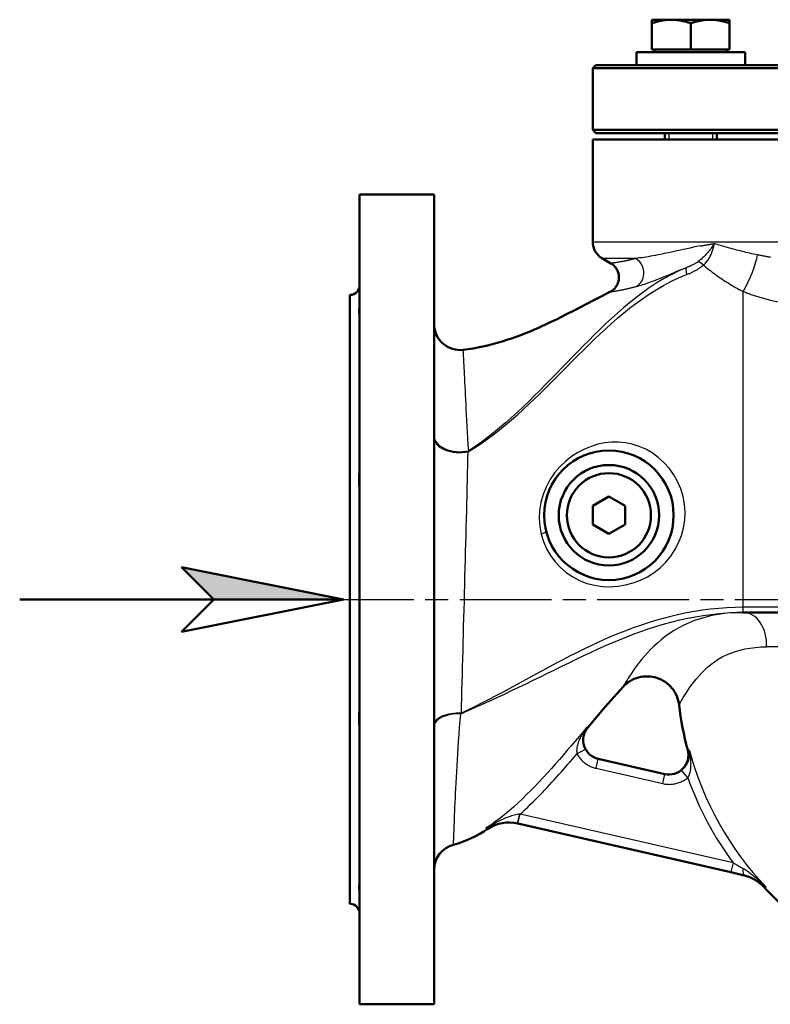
# Model space of a CAD drawing. Header units: millimetres. Extents: x 64 to 934, y 254 to 1349.
# Tile 2 of 6: x 64 to 296, y 788 to 1092. Entities that reach past the tile are written whole.
import ezdxf

# ---------------------------------------------------------------- set-up
doc = ezdxf.new("R2010")
doc.units = ezdxf.units.MM
doc.header["$LTSCALE"] = 5
doc.linetypes.add('CHAIN', pattern=[0.3543, 0.2362, -0.0295, 0.0591, -0.0295])
for name, color, linetype, lineweight in [('Arbeitsachse(DIN)', 7, 'CHAIN', 25), ('Gewinde(DIN)', 3, 'Continuous', 25), ('Sichtbare Kanten(DIN)', 7, 'Continuous', 50), ('Sichtbare tangentiale Kanten(DIN)', 3, 'Continuous', 25)]:
    doc.layers.add(name, color=color, linetype=linetype, lineweight=lineweight)

# ---------------------------------------------------------------- blocks, each defined once
blk = doc.blocks.new('Richtungspfeil')
at = {"layer": 'Sichtbare Kanten(DIN)'}
blk.add_hatch(color=256, dxfattribs=at).paths.add_polyline_path([(10, 0), (0, 2), (2, 0)])
for p, q in [((10, 0), (0, 2)), ((0, 2), (2, 0)), ((10, 0), (0, 2)), ((0, 2), (2, 0)), ((-10, 0), (10, 0)), ((2, 0), (0, -2)), ((0, -2), (10, 0)), ((2, 0), (10, 0))]:
    blk.add_line(p, q, dxfattribs=at)

msp = doc.modelspace()

# ---------------------------------------------------------------- linework, layer by layer
at = {"layer": 'Arbeitsachse(DIN)', "linetype": 'CHAIN', "ltscale": 23.990969}
msp.add_line((157.65, 913.43), (580.4, 913.43), dxfattribs=at)
at = {"layer": 'Gewinde(DIN)'}
for p, q in [((264.75, 1057.43), (264.75, 1055.43)), ((278.33, 1055.43), (278.33, 1057.43))]:
    msp.add_line(p, q, dxfattribs=at)
at = {"layer": 'Sichtbare Kanten(DIN)'}
for p, q in [((259.54, 1091.36), (259.54, 1092.43)), ((265.54, 1092.43), (259.54, 1092.43)), ((277.54, 1092.43), (265.54, 1092.43)), ((283.54, 1092.43), (277.54, 1092.43)), ((283.54, 1092.43), (283.54, 1091.36)), ((259.54, 1083.23), (259.54, 1091.36)), ((271.54, 1083.23), (271.54, 1091.36)), ((283.54, 1083.23), (283.54, 1091.36)), ((288.32, 1082.43), (254.74, 1082.43)), ((254.74, 1082.43), (254.74, 1078.43)), ((271.54, 1083.23), (259.54, 1083.23)), ((260.3, 1083.23), (260.3, 1082.43)), ((283.54, 1083.23), (271.54, 1083.23)), ((282.79, 1083.23), (282.79, 1082.43)), ((288.34, 1081.04), (288.34, 1078.43)), ((242.24, 1078.43), (241.24, 1077.43)), ((491.24, 1077.43), (241.24, 1077.43)), ((241.24, 1058.43), (241.24, 1077.43)), ((242.24, 1078.43), (490.24, 1078.43)), ((241.24, 1058.43), (491.24, 1058.43)), ((242.24, 1057.43), (241.24, 1058.43)), ((491.24, 1055.43), (241.24, 1055.43)), ((241.24, 1055.43), (241.24, 1023.89)), ((490.24, 1057.43), (242.24, 1057.43)), ((263.54, 1057.43), (263.54, 1055.43)), ((279.54, 1057.43), (279.54, 1055.43)), ((169.24, 1038.43), (169.24, 788.43)), ((192.24, 1038.43), (169.24, 1038.43)), ((192.24, 1038.43), (192.24, 788.43)), ((246.83, 1017.2), (244.24, 1018.69)), ((166.24, 1007.43), (166.24, 819.43)), ((241.24, 942.31), (246.24, 945.2)), ((246.24, 945.2), (251.24, 942.31)), ((241.24, 936.54), (241.24, 942.31)), ((251.24, 942.31), (251.24, 936.54)), ((246.24, 933.65), (241.24, 936.54)), ((251.24, 936.54), (246.24, 933.65)), ((287.74, 909.43), (306.9, 909.43)), ((263.53, 859.49), (242.93, 864.21)), ((217.98, 844.28), (218.14, 844.24)), ((218.14, 844.24), (283.93, 829.18)), ((283.93, 829.18), (288.05, 828.23)), ((192.24, 788.43), (169.24, 788.43))]:
    msp.add_line(p, q, dxfattribs=at)
at = {"layer": 'Sichtbare Kanten(DIN)', "flags": 128}
for points in [[(265.54, 1092.43), (265.3, 1092.43), (265.06, 1092.42), (264.82, 1092.41), (264.58, 1092.4), (264.34, 1092.38), (264.1, 1092.36), (263.86, 1092.34), (263.62, 1092.31), (263.38, 1092.28), (263.14, 1092.24), (262.89, 1092.21), (262.65, 1092.16), (262.4, 1092.12), (262.16, 1092.07), (261.91, 1092.02), (261.65, 1091.96), (261.4, 1091.9), (261.14, 1091.83), (260.88, 1091.76), (260.62, 1091.69), (260.36, 1091.61), (260.09, 1091.53), (259.82, 1091.45), (259.54, 1091.36)], [(271.54, 1091.36), (271.26, 1091.45), (270.99, 1091.53), (270.72, 1091.61), (270.46, 1091.69), (270.2, 1091.76), (269.94, 1091.83), (269.68, 1091.9), (269.43, 1091.96), (269.17, 1092.02), (268.92, 1092.07), (268.68, 1092.12), (268.43, 1092.16), (268.19, 1092.21), (267.94, 1092.24), (267.7, 1092.28), (267.46, 1092.31), (267.22, 1092.34), (266.98, 1092.36), (266.74, 1092.38), (266.5, 1092.4), (266.26, 1092.41), (266.02, 1092.42), (265.78, 1092.43), (265.54, 1092.43)], [(277.54, 1092.43), (277.3, 1092.43), (277.06, 1092.42), (276.82, 1092.41), (276.58, 1092.4), (276.34, 1092.38), (276.1, 1092.36), (275.86, 1092.34), (275.62, 1092.31), (275.38, 1092.28), (275.14, 1092.24), (274.89, 1092.21), (274.65, 1092.16), (274.4, 1092.12), (274.16, 1092.07), (273.91, 1092.02), (273.65, 1091.96), (273.4, 1091.9), (273.14, 1091.83), (272.88, 1091.76), (272.62, 1091.69), (272.36, 1091.61), (272.09, 1091.53), (271.82, 1091.45), (271.54, 1091.36)], [(283.54, 1091.36), (283.26, 1091.45), (282.99, 1091.53), (282.72, 1091.61), (282.46, 1091.69), (282.2, 1091.76), (281.94, 1091.83), (281.68, 1091.9), (281.43, 1091.96), (281.17, 1092.02), (280.92, 1092.07), (280.68, 1092.12), (280.43, 1092.16), (280.19, 1092.21), (279.94, 1092.24), (279.7, 1092.28), (279.46, 1092.31), (279.22, 1092.34), (278.98, 1092.36), (278.74, 1092.38), (278.5, 1092.4), (278.26, 1092.41), (278.02, 1092.42), (277.78, 1092.43), (277.54, 1092.43)], [(246.57, 1008.39), (246.86, 1008.55), (247.15, 1008.73), (247.42, 1008.93), (247.68, 1009.15), (247.92, 1009.38), (248.15, 1009.63), (248.35, 1009.9), (248.55, 1010.17), (248.72, 1010.46), (248.87, 1010.76), (249, 1011.07), (249.11, 1011.39), (249.2, 1011.72), (249.27, 1012.05), (249.31, 1012.38), (249.33, 1012.72), (249.33, 1013.05), (249.31, 1013.39), (249.26, 1013.72), (249.19, 1014.05), (249.1, 1014.38), (248.99, 1014.69), (248.85, 1015), (248.7, 1015.3), (248.53, 1015.59), (248.33, 1015.87), (248.12, 1016.13), (247.89, 1016.38), (247.65, 1016.61), (247.39, 1016.82), (247.12, 1017.02), (246.83, 1017.2)], [(201.24, 990.49), (202.76, 990.7), (204.27, 990.95), (205.78, 991.22), (207.28, 991.53), (208.77, 991.88), (210.26, 992.25), (211.75, 992.65), (213.22, 993.08), (214.69, 993.54), (216.15, 994.02), (217.6, 994.53), (219.04, 995.06), (220.47, 995.61), (221.89, 996.19), (223.3, 996.78), (224.7, 997.4), (227.48, 998.68), (230.23, 1000.01), (232.97, 1001.38), (235.69, 1002.78), (241.12, 1005.61), (243.84, 1007.01), (246.57, 1008.39)], [(169.24, 1001.45), (169.23, 1001.44), (169.22, 1001.43), (169.21, 1001.44), (169.19, 1001.46), (169.17, 1001.5), (169.15, 1001.54), (169.13, 1001.6), (169.11, 1001.68), (169.09, 1001.77), (169.08, 1001.87), (169.07, 1001.98), (169.07, 1002.1), (169.07, 1002.24), (169.08, 1002.39), (169.09, 1002.56), (169.1, 1002.73), (169.12, 1002.92), (169.14, 1003.12), (169.17, 1003.32), (169.19, 1003.54), (169.21, 1003.77), (169.22, 1004), (169.23, 1004.24), (169.24, 1004.48)], [(169.24, 946.86), (169.23, 947.07), (169.22, 947.3), (169.21, 947.54), (169.19, 947.78), (169.17, 948.04), (169.15, 948.32), (169.13, 948.6), (169.11, 948.89), (169.09, 949.19), (169.08, 949.5), (169.07, 949.81), (169.07, 950.13), (169.07, 950.45), (169.08, 950.78), (169.09, 951.12), (169.1, 951.45), (169.12, 951.79), (169.14, 952.14), (169.17, 952.48), (169.19, 952.83), (169.21, 953.17), (169.22, 953.51), (169.23, 953.85), (169.24, 954.18)], [(267.92, 880.86), (267.81, 881.56), (267.65, 882.26), (267.44, 882.94), (267.18, 883.61), (266.88, 884.25), (266.53, 884.88), (266.14, 885.47), (265.71, 886.04), (265.24, 886.57), (264.73, 887.07), (264.18, 887.54), (263.61, 887.96), (263, 888.34), (262.38, 888.67), (261.72, 888.96), (261.05, 889.21), (260.36, 889.4), (259.67, 889.55), (258.96, 889.64), (258.25, 889.68), (257.53, 889.68), (256.82, 889.62), (256.12, 889.51), (255.42, 889.35), (254.74, 889.15), (254.07, 888.89), (253.43, 888.59), (252.8, 888.24), (252.21, 887.85), (251.64, 887.42), (251.1, 886.95), (250.61, 886.44)], [(250.61, 886.44), (247.83, 883.36), (245.11, 880.23), (242.41, 877.08), (239.73, 873.92)], [(169.24, 872.68), (169.23, 873), (169.22, 873.32), (169.21, 873.65), (169.19, 873.98), (169.17, 874.31), (169.15, 874.65), (169.13, 874.99), (169.11, 875.33), (169.09, 875.67), (169.08, 876), (169.07, 876.33), (169.07, 876.65), (169.07, 876.97), (169.08, 877.29), (169.09, 877.6), (169.1, 877.9), (169.12, 878.2), (169.14, 878.48), (169.17, 878.76), (169.19, 879.03), (169.21, 879.29), (169.22, 879.54), (169.23, 879.78), (169.24, 880)], [(208.82, 842.59), (207.59, 841.81), (206.33, 841.07), (205.04, 840.37), (203.73, 839.71), (202.39, 839.11), (201.03, 838.58), (199.65, 838.11), (198.25, 837.71)], [(169.24, 822.37), (169.23, 822.6), (169.22, 822.84), (169.21, 823.06), (169.19, 823.28), (169.17, 823.49), (169.15, 823.7), (169.13, 823.9), (169.11, 824.08), (169.09, 824.26), (169.08, 824.43), (169.07, 824.58), (169.07, 824.72), (169.07, 824.85), (169.08, 824.96), (169.09, 825.07), (169.1, 825.16), (169.12, 825.23), (169.14, 825.3), (169.17, 825.35), (169.19, 825.39), (169.21, 825.41), (169.22, 825.42), (169.23, 825.42), (169.24, 825.4)]]:
    msp.add_lwpolyline(points, dxfattribs=at)
at = {"layer": 'Sichtbare Kanten(DIN)'}
for radius in [20, 15.5, 13]:
    msp.add_circle((246.24, 939.43), radius, dxfattribs=at)
for centre, radius, start, end in [((247.24, 1023.89), 6, 180, 240), ((166.24, 1010.43), 3, 270, 0), ((200.24, 998.43), 8, 180, 277.2281), ((366.24, 892.43), 99, 186.7109, 194.9369), ((244.32, 870.05), 6, 139.8389, 257.1004), ((264.79, 865.36), 6, 257.1004, 14.9369), ((215.4, 832.56), 12, 77.1004, 123.2488), ((200.24, 829.96), 8, 104.375, 180), ((285.2, 816.57), 12, 43.1065, 77.1004), ((366.24, 892.43), 99, 223.1065, 241.2067), ((166.24, 816.43), 3, 0, 90)]:
    msp.add_arc(centre, radius, start, end, dxfattribs=at)
msp.add_ellipse((271.54, 1081.04), major_axis=(0, 29.1), ratio=0.57735, start_param=4.712389, end_param=4.760026, dxfattribs=at)
at = {"layer": 'Sichtbare tangentiale Kanten(DIN)'}
for p, q in [((241.24, 1023.89), (491.24, 1023.89)), ((254.52, 1018.69), (244.24, 1018.69)), ((254.61, 1010.02), (254.74, 1010.06)), ((287.74, 911.01), (287.74, 1008.54)), ((332.19, 911.01), (287.74, 911.01)), ((287.74, 909.43), (287.74, 911.01)), ((312.35, 898.78), (294.94, 898.78)), ((239.46, 874), (239.6, 873.96)), ((239.73, 873.92), (239.6, 873.96)), ((236.37, 865.75), (239, 867.19)), ((271.11, 866.79), (270.58, 866.91)), ((242.26, 861.29), (242.93, 864.21)), ((242.26, 861.29), (262.86, 856.57)), ((270.6, 858.4), (268.7, 860.71)), ((262.86, 856.57), (263.53, 859.49)), ((218.14, 844.24), (218.81, 847.17)), ((218.81, 847.17), (218.7, 847.15)), ((284.6, 832.1), (218.81, 847.17)), ((208.53, 842.71), (208.82, 842.59)), ((284.6, 832.1), (283.93, 829.18)), ((293.96, 824.77), (294.8, 824.58))]:
    msp.add_line(p, q, dxfattribs=at)
at = {"layer": 'Sichtbare tangentiale Kanten(DIN)', "flags": 128}
for points in [[(274.51, 1022.57), (273.41, 1022.36), (272.34, 1022.15), (271.3, 1021.93), (270.28, 1021.71), (269.29, 1021.5), (268.31, 1021.29), (267.37, 1021.08), (266.44, 1020.87), (265.54, 1020.68), (264.66, 1020.48), (263.8, 1020.3), (262.97, 1020.13), (262.15, 1019.96), (261.36, 1019.8), (260.58, 1019.65), (259.83, 1019.51), (259.1, 1019.38), (258.38, 1019.26), (257.69, 1019.14), (257.02, 1019.04), (256.36, 1018.94), (255.73, 1018.85), (255.12, 1018.77), (254.52, 1018.69)], [(278.8, 1023.29), (278.64, 1023.05), (278.48, 1022.8), (278.31, 1022.56), (278.14, 1022.31), (277.97, 1022.06), (277.79, 1021.81), (277.6, 1021.57), (277.41, 1021.32), (277.22, 1021.08), (277.02, 1020.83), (276.82, 1020.59), (276.61, 1020.35), (276.4, 1020.12), (276.18, 1019.88), (275.97, 1019.65), (275.74, 1019.42), (275.52, 1019.2), (275.29, 1018.97), (275.05, 1018.76), (274.82, 1018.54), (274.58, 1018.34), (274.33, 1018.14), (274.09, 1017.94), (273.84, 1017.75)], [(274.51, 1022.57), (274.68, 1022.6), (274.85, 1022.63), (275.02, 1022.67), (275.2, 1022.7), (275.37, 1022.73), (275.55, 1022.76), (275.72, 1022.79), (275.9, 1022.82), (276.08, 1022.85), (276.25, 1022.89), (276.43, 1022.92), (276.61, 1022.95), (276.79, 1022.98), (276.97, 1023.01), (277.15, 1023.04), (277.33, 1023.06), (277.51, 1023.09), (277.7, 1023.12), (277.88, 1023.15), (278.06, 1023.18), (278.25, 1023.21), (278.43, 1023.24), (278.62, 1023.26), (278.8, 1023.29)], [(275.43, 1016.64), (275.67, 1016.85), (275.89, 1017.07), (276.11, 1017.3), (276.32, 1017.54), (276.52, 1017.79), (276.71, 1018.04), (276.89, 1018.3), (277.07, 1018.56), (277.23, 1018.84), (277.39, 1019.11), (277.54, 1019.39), (277.68, 1019.68), (277.82, 1019.97), (277.94, 1020.26), (278.06, 1020.56), (278.17, 1020.86), (278.27, 1021.16), (278.37, 1021.46), (278.46, 1021.77), (278.54, 1022.07), (278.61, 1022.38), (278.68, 1022.68), (278.74, 1022.99), (278.8, 1023.29)], [(292.12, 1019.79), (291.53, 1019.92), (290.93, 1020.05), (290.34, 1020.18), (289.75, 1020.32), (289.16, 1020.46), (288.57, 1020.59), (287.99, 1020.73), (287.41, 1020.88), (286.84, 1021.02), (286.27, 1021.16), (285.7, 1021.31), (285.14, 1021.46), (284.58, 1021.61), (284.03, 1021.76), (283.48, 1021.91), (282.94, 1022.06), (282.4, 1022.21), (281.87, 1022.36), (281.34, 1022.51), (280.82, 1022.67), (280.31, 1022.82), (279.8, 1022.98), (279.29, 1023.13), (278.8, 1023.29)], [(254.52, 1018.69), (254.47, 1018.68), (254.41, 1018.67), (254.36, 1018.65), (254.3, 1018.64), (254.25, 1018.62), (254.19, 1018.61), (254.14, 1018.59), (254.08, 1018.58), (254.03, 1018.56), (253.98, 1018.55), (253.92, 1018.54), (253.87, 1018.52), (253.82, 1018.51), (253.76, 1018.49), (253.71, 1018.48), (253.66, 1018.47), (253.6, 1018.45), (253.55, 1018.44), (253.5, 1018.43), (253.44, 1018.42), (253.39, 1018.4), (253.34, 1018.39), (253.29, 1018.38), (253.24, 1018.36)], [(296.27, 1019.05), (295.99, 1019.09), (295.71, 1019.13), (295.42, 1019.18), (295.14, 1019.22), (294.86, 1019.27), (294.58, 1019.32), (294.31, 1019.37), (294.03, 1019.42), (293.75, 1019.47), (293.48, 1019.52), (293.21, 1019.57), (292.93, 1019.63), (292.66, 1019.68), (292.39, 1019.74), (292.13, 1019.79)], [(270.3, 1015.94), (267.83, 1014.86), (265.43, 1013.67), (263.12, 1012.39), (260.88, 1011.03), (258.72, 1009.6), (256.63, 1008.11), (254.6, 1006.59), (252.64, 1005.03), (250.72, 1003.44), (248.85, 1001.82), (247.02, 1000.17), (245.23, 998.51), (243.46, 996.82), (241.72, 995.13), (240, 993.42), (238.3, 991.7), (236.61, 989.98), (234.93, 988.25), (233.25, 986.53), (231.58, 984.8), (229.91, 983.08), (228.24, 981.36), (226.57, 979.66), (224.89, 977.96), (223.19, 976.27), (221.48, 974.59), (219.73, 972.92), (217.96, 971.26), (216.16, 969.61), (214.34, 968), (212.49, 966.42), (210.62, 964.89), (208.73, 963.41), (206.83, 961.98), (204.91, 960.62), (202.97, 959.34)], [(250.91, 1017.85), (250.6, 1017.79), (250.29, 1017.73), (249.99, 1017.68), (249.71, 1017.63), (249.44, 1017.58), (249.18, 1017.54), (248.93, 1017.5), (248.7, 1017.46), (248.48, 1017.43), (248.27, 1017.4), (248.07, 1017.37), (247.89, 1017.34), (247.72, 1017.32), (247.57, 1017.3), (247.43, 1017.28), (247.31, 1017.26), (247.2, 1017.24), (247.1, 1017.23), (247.02, 1017.22), (246.95, 1017.21), (246.9, 1017.21), (246.86, 1017.2), (246.84, 1017.2), (246.83, 1017.2)], [(253.24, 1018.36), (253.13, 1018.34), (253.03, 1018.31), (252.92, 1018.29), (252.82, 1018.26), (252.72, 1018.24), (252.62, 1018.22), (252.52, 1018.19), (252.42, 1018.17), (252.32, 1018.15), (252.22, 1018.13), (252.12, 1018.11), (252.02, 1018.08), (251.93, 1018.06), (251.83, 1018.04), (251.74, 1018.02), (251.64, 1018), (251.55, 1017.98), (251.46, 1017.96), (251.36, 1017.94), (251.27, 1017.92), (251.18, 1017.91), (251.09, 1017.89), (251, 1017.87), (250.91, 1017.85)], [(254.74, 1010.06), (255.21, 1010.19), (255.69, 1010.32), (256.19, 1010.47), (256.69, 1010.63), (257.22, 1010.79), (257.75, 1010.97), (258.31, 1011.16), (258.87, 1011.36), (259.46, 1011.58), (260.05, 1011.8), (260.67, 1012.04), (261.3, 1012.29), (261.94, 1012.55), (262.61, 1012.82), (263.29, 1013.1), (263.99, 1013.39), (264.71, 1013.69), (265.45, 1014), (266.21, 1014.31), (266.99, 1014.63), (267.78, 1014.96), (268.6, 1015.29), (269.44, 1015.62), (270.3, 1015.94)], [(270.23, 1013.74), (270.46, 1013.83), (270.69, 1013.92), (270.91, 1014.02), (271.14, 1014.11), (271.37, 1014.21), (271.6, 1014.31), (271.82, 1014.42), (272.05, 1014.52), (272.28, 1014.63), (272.5, 1014.74), (272.72, 1014.86), (272.94, 1014.97), (273.16, 1015.09), (273.38, 1015.22), (273.6, 1015.34), (273.82, 1015.48), (274.03, 1015.61), (274.24, 1015.75), (274.45, 1015.89), (274.65, 1016.03), (274.85, 1016.18), (275.05, 1016.33), (275.24, 1016.49), (275.43, 1016.64)], [(273.84, 1017.75), (273.71, 1017.66), (273.59, 1017.58), (273.46, 1017.49), (273.32, 1017.4), (273.19, 1017.32), (273.05, 1017.24), (272.91, 1017.15), (272.76, 1017.07), (272.62, 1016.99), (272.47, 1016.92), (272.32, 1016.84), (272.17, 1016.76), (272.02, 1016.69), (271.87, 1016.62), (271.71, 1016.55), (271.56, 1016.47), (271.4, 1016.4), (271.25, 1016.33), (271.09, 1016.27), (270.93, 1016.2), (270.78, 1016.13), (270.62, 1016.07), (270.46, 1016), (270.3, 1015.94)], [(275.43, 1016.65), (275.87, 1016.28), (276.31, 1015.92), (276.76, 1015.55), (277.22, 1015.19), (277.68, 1014.84), (278.15, 1014.48), (278.63, 1014.12), (279.12, 1013.77), (279.61, 1013.42), (280.11, 1013.07), (280.62, 1012.73), (281.13, 1012.38), (281.65, 1012.04), (282.18, 1011.71), (282.71, 1011.37), (283.25, 1011.04), (283.79, 1010.71), (284.34, 1010.39), (284.87, 1010.07), (285.39, 1009.75), (285.92, 1009.44), (286.48, 1009.14), (287.08, 1008.83), (287.74, 1008.54)], [(202.77, 958.99), (204.75, 960.22), (206.71, 961.52), (208.65, 962.88), (210.57, 964.31), (212.47, 965.79), (214.34, 967.31), (216.19, 968.87), (218.01, 970.47), (219.8, 972.09), (221.55, 973.72), (223.28, 975.36), (224.98, 977.01), (226.66, 978.66), (228.34, 980.33), (230.01, 982.01), (231.68, 983.69), (233.34, 985.37), (235.01, 987.06), (236.69, 988.74), (238.38, 990.42), (240.08, 992.09), (241.79, 993.75), (243.52, 995.4), (245.28, 997.03), (247.06, 998.64), (248.88, 1000.23), (250.74, 1001.8), (252.64, 1003.33), (254.6, 1004.83), (256.61, 1006.29), (258.69, 1007.71), (260.84, 1009.07), (263.07, 1010.37), (265.37, 1011.59), (267.76, 1012.72), (270.23, 1013.74)], [(250.02, 1008.98), (250.18, 1009.01), (250.34, 1009.04), (250.51, 1009.07), (250.68, 1009.11), (250.85, 1009.14), (251.02, 1009.18), (251.2, 1009.22), (251.38, 1009.26), (251.57, 1009.29), (251.75, 1009.33), (251.94, 1009.38), (252.13, 1009.42), (252.33, 1009.46), (252.52, 1009.51), (252.72, 1009.55), (252.92, 1009.6), (253.13, 1009.65), (253.33, 1009.7), (253.54, 1009.75), (253.75, 1009.8), (253.96, 1009.85), (254.17, 1009.91), (254.39, 1009.97), (254.61, 1010.02)], [(246.57, 1008.39), (246.57, 1008.39), (246.59, 1008.4), (246.62, 1008.4), (246.67, 1008.41), (246.72, 1008.42), (246.79, 1008.43), (246.87, 1008.44), (246.97, 1008.45), (247.07, 1008.47), (247.19, 1008.49), (247.32, 1008.51), (247.46, 1008.53), (247.61, 1008.56), (247.78, 1008.58), (247.95, 1008.61), (248.14, 1008.64), (248.34, 1008.68), (248.55, 1008.71), (248.77, 1008.75), (249, 1008.79), (249.24, 1008.83), (249.49, 1008.88), (249.75, 1008.93), (250.02, 1008.98)], [(287.74, 1008.54), (288.07, 1008.4), (288.41, 1008.27), (288.75, 1008.13), (289.09, 1008), (289.43, 1007.88), (289.77, 1007.75), (290.12, 1007.63), (290.46, 1007.5), (290.81, 1007.39), (291.15, 1007.27), (291.5, 1007.15), (291.85, 1007.04), (292.2, 1006.93), (292.55, 1006.82), (292.9, 1006.72), (293.26, 1006.61), (293.61, 1006.51), (293.96, 1006.41), (294.32, 1006.32), (294.67, 1006.22), (295.03, 1006.13), (295.39, 1006.04), (295.74, 1005.95), (296.1, 1005.86)], [(296.1, 1005.86), (298.54, 1005.29)], [(202.97, 959.34), (202.81, 961.3), (202.66, 963.21), (202.54, 965.08), (202.43, 966.9), (202.33, 968.66), (202.25, 970.36), (202.17, 972.01), (202.1, 973.59), (202.03, 975.11), (201.97, 976.57), (201.9, 977.95), (201.83, 979.27), (201.77, 980.52), (201.71, 981.71), (201.65, 982.82), (201.6, 983.86), (201.54, 984.83), (201.5, 985.73), (201.46, 986.55), (201.42, 987.29), (201.38, 987.96), (201.35, 988.55), (201.32, 989.07), (201.3, 989.5), (201.28, 989.86), (201.26, 990.13), (201.25, 990.33), (201.25, 990.45), (201.24, 990.49)], [(225.31, 933.58), (226.02, 931.28), (226.98, 929.08), (228.18, 927.01), (229.61, 925.08), (231.24, 923.31), (233.06, 921.74), (235.05, 920.38), (237.18, 919.26), (239.43, 918.4), (241.76, 917.79), (244.15, 917.45), (246.57, 917.35), (249, 917.5), (251.4, 917.89), (253.76, 918.51), (256.03, 919.35), (258.2, 920.42), (260.24, 921.71), (262.12, 923.21), (263.82, 924.9), (265.33, 926.76), (266.65, 928.77), (267.75, 930.91), (268.62, 933.15), (269.26, 935.49), (269.65, 937.88), (269.78, 940.33), (269.62, 942.8), (269.18, 945.23), (268.45, 947.58), (267.47, 949.82), (266.26, 951.94), (264.84, 953.91), (263.24, 955.7), (261.49, 957.3), (259.61, 958.68), (257.62, 959.82), (255.56, 960.7), (253.46, 961.35), (251.34, 961.77), (249.21, 961.98), (247.07, 961.97), (244.94, 961.75), (242.82, 961.32), (240.73, 960.69), (238.67, 959.86), (236.64, 958.81), (234.68, 957.54), (232.8, 956.05), (231.05, 954.36), (229.46, 952.47), (228.04, 950.39), (226.84, 948.14), (225.9, 945.79), (225.22, 943.36), (224.82, 940.89), (224.71, 938.42), (224.87, 935.96), (225.31, 933.58)], [(200.66, 878.36), (200.72, 880.64), (200.78, 882.96), (200.84, 885.32), (200.9, 887.72), (200.97, 890.15), (201.03, 892.61), (201.1, 895.09), (201.17, 897.59), (201.23, 900.11), (201.3, 902.64), (201.37, 905.18), (201.44, 907.72), (201.51, 910.28), (201.58, 912.84), (201.64, 915.41), (201.71, 917.99), (201.78, 920.56), (201.85, 923.13), (201.91, 925.69), (201.98, 928.23), (202.05, 930.75), (202.11, 933.26), (202.18, 935.74), (202.24, 938.2), (202.3, 940.64), (202.36, 943.06), (202.42, 945.45), (202.48, 947.81), (202.54, 950.13), (202.6, 952.41), (202.66, 954.65), (202.71, 956.85), (202.77, 958.99)], [(202.77, 958.99), (202.78, 959), (202.79, 959.02), (202.8, 959.03), (202.8, 959.05), (202.81, 959.06), (202.82, 959.08), (202.83, 959.09), (202.84, 959.11), (202.85, 959.12), (202.86, 959.14), (202.86, 959.15), (202.87, 959.16), (202.88, 959.18), (202.89, 959.19), (202.9, 959.21), (202.91, 959.22), (202.91, 959.24), (202.92, 959.25), (202.93, 959.26), (202.94, 959.28), (202.95, 959.29), (202.96, 959.31), (202.96, 959.32), (202.97, 959.34)], [(200.49, 878.16), (202.75, 879.14), (205, 880.13), (207.24, 881.14), (209.48, 882.16), (211.72, 883.18), (213.96, 884.22), (216.19, 885.27), (218.42, 886.33), (220.64, 887.39), (222.87, 888.47), (225.09, 889.55), (227.3, 890.63), (229.51, 891.72), (231.72, 892.8), (233.92, 893.88), (236.13, 894.95), (238.33, 896), (240.54, 897.04), (242.76, 898.07), (244.99, 899.07), (247.24, 900.05), (249.5, 901), (251.77, 901.91), (254.06, 902.79), (256.36, 903.63), (258.68, 904.42), (261.02, 905.17), (263.37, 905.87), (265.74, 906.51), (268.12, 907.1), (270.52, 907.63), (272.94, 908.09), (275.38, 908.49), (277.84, 908.82), (280.31, 909.08), (282.78, 909.27), (285.26, 909.39), (287.74, 909.43)], [(287.74, 911.01), (285.21, 910.97), (282.69, 910.86), (280.17, 910.67), (277.66, 910.42), (275.17, 910.1), (272.69, 909.72), (270.24, 909.27), (267.81, 908.76), (265.41, 908.2), (263.02, 907.58), (260.66, 906.91), (258.33, 906.19), (256.01, 905.43), (253.72, 904.62), (251.45, 903.78), (249.2, 902.89), (246.97, 901.97), (244.77, 901.02), (242.59, 900.04), (240.44, 899.04), (238.3, 898.02), (236.19, 896.97), (234.09, 895.91), (232, 894.82), (229.92, 893.73), (227.85, 892.61), (225.78, 891.49), (223.71, 890.37), (221.65, 889.24), (219.58, 888.1), (217.51, 886.97), (215.44, 885.85), (213.36, 884.73), (211.28, 883.63), (209.18, 882.54), (207.07, 881.46), (204.95, 880.41), (202.81, 879.37), (200.66, 878.36)], [(287.74, 909.43), (285.76, 909.39), (283.79, 909.26), (281.85, 909.06), (279.94, 908.78), (278.06, 908.42), (276.23, 907.98), (274.43, 907.47), (272.69, 906.88), (271.01, 906.22), (269.39, 905.49), (267.84, 904.69), (266.37, 903.81), (264.97, 902.89), (263.65, 901.94), (262.4, 900.97), (261.23, 899.97), (260.13, 898.97), (259.09, 897.95), (258.12, 896.94), (257.22, 895.94), (256.39, 894.96), (255.62, 894), (254.9, 893.06), (254.25, 892.17), (253.66, 891.32), (253.12, 890.51), (252.64, 889.77), (252.21, 889.09), (251.84, 888.48), (251.51, 887.94), (251.23, 887.5), (251, 887.14), (250.82, 886.88), (250.69, 886.7), (250.61, 886.61), (250.58, 886.6)], [(267.91, 881.01), (267.94, 881.03), (268.02, 881.13), (268.16, 881.33), (268.34, 881.64), (268.58, 882.05), (268.88, 882.55), (269.22, 883.14), (269.62, 883.81), (270.07, 884.54), (270.58, 885.32), (271.15, 886.15), (271.77, 887.02), (272.45, 887.92), (273.19, 888.83), (273.98, 889.75), (274.84, 890.67), (275.76, 891.59), (276.73, 892.48), (277.77, 893.34), (278.88, 894.17), (280.04, 894.95), (281.27, 895.67), (282.57, 896.32), (283.93, 896.89), (285.34, 897.39), (286.82, 897.81), (288.34, 898.16), (289.92, 898.43), (291.55, 898.63), (293.22, 898.75), (294.94, 898.78)], [(198.25, 837.71), (198.25, 837.75), (198.26, 837.87), (198.26, 838.08), (198.27, 838.36), (198.28, 838.73), (198.3, 839.19), (198.32, 839.72), (198.34, 840.34), (198.36, 841.03), (198.39, 841.81), (198.42, 842.66), (198.45, 843.59), (198.49, 844.59), (198.53, 845.67), (198.58, 846.82), (198.63, 848.04), (198.68, 849.34), (198.74, 850.7), (198.81, 852.13), (198.88, 853.62), (198.96, 855.18), (199.04, 856.81), (199.13, 858.49), (199.22, 860.23), (199.32, 862.02), (199.43, 863.87), (199.55, 865.77), (199.68, 867.72), (199.82, 869.71), (199.96, 871.76), (200.13, 873.85), (200.3, 875.98), (200.49, 878.16)], [(200.49, 878.16), (200.5, 878.17), (200.51, 878.18), (200.51, 878.19), (200.52, 878.19), (200.53, 878.2), (200.53, 878.21), (200.54, 878.22), (200.55, 878.23), (200.55, 878.23), (200.56, 878.24), (200.57, 878.25), (200.57, 878.26), (200.58, 878.27), (200.59, 878.28), (200.59, 878.28), (200.6, 878.29), (200.61, 878.3), (200.62, 878.31), (200.62, 878.32), (200.63, 878.33), (200.64, 878.34), (200.64, 878.34), (200.65, 878.35), (200.66, 878.36)], [(239.46, 874), (238.24, 872.57), (237.03, 871.14), (235.81, 869.71), (234.6, 868.28), (233.38, 866.86), (232.16, 865.45), (230.93, 864.04), (229.7, 862.64), (228.47, 861.25), (227.22, 859.87), (225.97, 858.49), (224.7, 857.14), (223.43, 855.79), (222.14, 854.47), (220.83, 853.16), (219.51, 851.88), (218.18, 850.63), (216.82, 849.4), (215.45, 848.2), (214.05, 847.03), (212.63, 845.9), (211.19, 844.82), (209.72, 843.78), (208.23, 842.8)], [(239.46, 874), (239.21, 873.69), (238.97, 873.37), (238.73, 873.04), (238.51, 872.71), (238.29, 872.38), (238.07, 872.04), (237.87, 871.7), (237.68, 871.35), (237.49, 871), (237.32, 870.64), (237.16, 870.29), (237, 869.93), (236.86, 869.57), (236.73, 869.2), (236.62, 868.84), (236.52, 868.48), (236.43, 868.12), (236.37, 867.76), (236.32, 867.4), (236.28, 867.05), (236.27, 866.71), (236.28, 866.38), (236.32, 866.05), (236.37, 865.75)], [(239, 867.19), (238.84, 867.49), (238.7, 867.81), (238.58, 868.13), (238.48, 868.45), (238.4, 868.77), (238.33, 869.09), (238.28, 869.41), (238.25, 869.73), (238.23, 870.04), (238.23, 870.34), (238.24, 870.65), (238.27, 870.94), (238.31, 871.23), (238.36, 871.52), (238.42, 871.8), (238.5, 872.07), (238.58, 872.33), (238.68, 872.59), (238.79, 872.85), (238.9, 873.09), (239.03, 873.33), (239.16, 873.56), (239.31, 873.78), (239.46, 874)], [(242.93, 864.21), (242.73, 864.26), (242.52, 864.32), (242.32, 864.39), (242.12, 864.46), (241.92, 864.54), (241.73, 864.63), (241.54, 864.72), (241.35, 864.82), (241.17, 864.93), (240.99, 865.04), (240.81, 865.16), (240.64, 865.28), (240.48, 865.41), (240.32, 865.55), (240.16, 865.69), (240.01, 865.84), (239.86, 865.99), (239.72, 866.15), (239.59, 866.31), (239.46, 866.48), (239.33, 866.65), (239.22, 866.82), (239.11, 867), (239, 867.19)], [(271.11, 866.79), (271.14, 866.55), (271.15, 866.3), (271.16, 866.05), (271.16, 865.8), (271.15, 865.54), (271.13, 865.29), (271.1, 865.03), (271.05, 864.77), (271, 864.51), (270.94, 864.25), (270.86, 863.98), (270.78, 863.72), (270.68, 863.45), (270.57, 863.19), (270.44, 862.92), (270.31, 862.66), (270.15, 862.4), (269.99, 862.14), (269.81, 861.88), (269.61, 861.63), (269.4, 861.39), (269.18, 861.15), (268.94, 860.93), (268.7, 860.71)], [(270.6, 858.4), (270.76, 858.64), (270.9, 858.91), (271.03, 859.2), (271.14, 859.5), (271.24, 859.81), (271.33, 860.14), (271.4, 860.47), (271.47, 860.82), (271.51, 861.17), (271.55, 861.53), (271.58, 861.89), (271.59, 862.26), (271.6, 862.63), (271.59, 863.01), (271.58, 863.38), (271.56, 863.76), (271.53, 864.14), (271.49, 864.52), (271.45, 864.9), (271.39, 865.28), (271.33, 865.66), (271.26, 866.04), (271.19, 866.41), (271.11, 866.79)], [(218.81, 847.17), (219.6, 847.88), (220.39, 848.61), (221.17, 849.34), (221.94, 850.08), (222.71, 850.82), (223.47, 851.57), (224.22, 852.33), (224.97, 853.09), (225.71, 853.86), (226.45, 854.63), (227.18, 855.4), (227.91, 856.18), (228.63, 856.97), (229.35, 857.75), (230.06, 858.55), (230.77, 859.34), (231.48, 860.13), (232.18, 860.93), (232.89, 861.73), (233.59, 862.53), (234.28, 863.33), (234.98, 864.14), (235.68, 864.94), (236.37, 865.75)], [(236.37, 865.75), (236.52, 865.48), (236.69, 865.21), (236.87, 864.94), (237.05, 864.69), (237.25, 864.43), (237.45, 864.19), (237.66, 863.95), (237.88, 863.73), (238.1, 863.5), (238.34, 863.29), (238.58, 863.09), (238.83, 862.89), (239.09, 862.7), (239.35, 862.53), (239.62, 862.36), (239.89, 862.2), (240.17, 862.05), (240.46, 861.91), (240.75, 861.78), (241.05, 861.66), (241.35, 861.55), (241.65, 861.45), (241.95, 861.36), (242.26, 861.29)], [(268.7, 860.71), (268.52, 860.57), (268.33, 860.44), (268.14, 860.31), (267.95, 860.19), (267.75, 860.07), (267.54, 859.97), (267.33, 859.87), (267.12, 859.78), (266.91, 859.7), (266.69, 859.62), (266.47, 859.56), (266.25, 859.5), (266.03, 859.45), (265.8, 859.41), (265.58, 859.38), (265.35, 859.36), (265.12, 859.35), (264.89, 859.34), (264.66, 859.35), (264.43, 859.36), (264.21, 859.38), (263.98, 859.41), (263.75, 859.45), (263.53, 859.49)], [(262.86, 856.57), (263.2, 856.5), (263.53, 856.44), (263.87, 856.4), (264.21, 856.37), (264.56, 856.35), (264.9, 856.34), (265.24, 856.35), (265.58, 856.37), (265.93, 856.4), (266.27, 856.45), (266.6, 856.51), (266.94, 856.58), (267.27, 856.67), (267.6, 856.76), (267.92, 856.87), (268.24, 857), (268.56, 857.13), (268.87, 857.28), (269.18, 857.44), (269.48, 857.61), (269.77, 857.79), (270.06, 857.98), (270.33, 858.19), (270.6, 858.4)], [(218.7, 847.15), (218.29, 847.1), (217.88, 847.03), (217.46, 846.94), (217.03, 846.84), (216.6, 846.73), (216.17, 846.6), (215.73, 846.46), (215.29, 846.3), (214.85, 846.14), (214.41, 845.96), (213.97, 845.78), (213.53, 845.59), (213.09, 845.39), (212.65, 845.19), (212.21, 844.97), (211.77, 844.76), (211.33, 844.53), (210.89, 844.3), (210.45, 844.06), (210.01, 843.82), (209.57, 843.58), (209.13, 843.33), (208.7, 843.07), (208.26, 842.82)], [(208.26, 842.82), (208.61, 842.99), (208.96, 843.16), (209.32, 843.32), (209.68, 843.47), (210.05, 843.62), (210.43, 843.75), (210.81, 843.88), (211.19, 844), (211.58, 844.11), (211.97, 844.21), (212.37, 844.3), (212.77, 844.37), (213.18, 844.44), (213.6, 844.5), (214.02, 844.54), (214.45, 844.57), (214.88, 844.59), (215.32, 844.59), (215.76, 844.58), (216.2, 844.55), (216.64, 844.51), (217.09, 844.45), (217.54, 844.37), (217.98, 844.28)], [(208.53, 842.71), (208.52, 842.71), (208.51, 842.72), (208.5, 842.72), (208.49, 842.73), (208.48, 842.73), (208.47, 842.73), (208.46, 842.74), (208.45, 842.74), (208.44, 842.75), (208.43, 842.75), (208.42, 842.76), (208.41, 842.76), (208.4, 842.76), (208.38, 842.77), (208.37, 842.77), (208.36, 842.78), (208.35, 842.78), (208.34, 842.79), (208.32, 842.79), (208.31, 842.8), (208.3, 842.8), (208.29, 842.81), (208.27, 842.81), (208.26, 842.82)], [(287.66, 830.32), (287.53, 830.39), (287.41, 830.47), (287.28, 830.54), (287.16, 830.61), (287.03, 830.69), (286.9, 830.76), (286.77, 830.83), (286.65, 830.91), (286.52, 830.98), (286.39, 831.06), (286.26, 831.13), (286.14, 831.2), (286.01, 831.28), (285.88, 831.35), (285.75, 831.43), (285.62, 831.5), (285.49, 831.58), (285.37, 831.65), (285.24, 831.73), (285.11, 831.8), (284.98, 831.88), (284.86, 831.95), (284.73, 832.03), (284.6, 832.1)], [(294.8, 824.58), (294.52, 824.86), (294.23, 825.13), (293.95, 825.41), (293.67, 825.67), (293.38, 825.94), (293.09, 826.21), (292.8, 826.47), (292.51, 826.73), (292.22, 826.98), (291.92, 827.24), (291.63, 827.48), (291.33, 827.73), (291.03, 827.97), (290.73, 828.21), (290.43, 828.44), (290.13, 828.67), (289.82, 828.9), (289.52, 829.12), (289.21, 829.34), (288.9, 829.55), (288.59, 829.75), (288.28, 829.95), (287.97, 830.14), (287.66, 830.32)], [(288.05, 828.23), (288.38, 828.15), (288.7, 828.06), (289.02, 827.97), (289.34, 827.87), (289.65, 827.75), (289.96, 827.64), (290.27, 827.51), (290.57, 827.38), (290.86, 827.25), (291.15, 827.1), (291.44, 826.96), (291.72, 826.8), (292, 826.64), (292.27, 826.48), (292.54, 826.31), (292.81, 826.14), (293.07, 825.96), (293.33, 825.78), (293.58, 825.59), (293.83, 825.4), (294.08, 825.2), (294.32, 825), (294.56, 824.79), (294.8, 824.58)]]:
    msp.add_lwpolyline(points, dxfattribs=at)
at = {"layer": 'Sichtbare tangentiale Kanten(DIN)'}
for radius, start, end in [(98.52, 195.0834, 223.52), (101.51, 199.5865, 216.4633)]:
    msp.add_arc((366.24, 892.43), radius, start, end, dxfattribs=at)
for centre, major_axis, ratio, start_param, end_param in [((252.23, 1014.36), (-1.27, 4.84), 0.957017, 4.227671, 5.517807), ((287.74, 1012.96), (4.12, 9.11), 0.199005, 4.297454, 5.644906), ((272.21, 1011.32), (-1.88, 4.63), 0.230537, 0.025013, 0.929576), ((276.89, 1014.08), (-3.39, 3.68), 0.163614, 5.323965, 5.976373), ((252.23, 1014.36), (-1.27, 4.84), 0.957017, 3.805686, 4.227671), ((252.23, 1014.36), (1.27, -4.84), 0.957017, 0.28186, 0.664093), ((200.24, 963.94), (-8, 0), 0.612665, 0, 1.919548), ((200.24, 963.33), (-8, 0), 0.571633, 0, 1.892903), ((223.94, 933.8), (2.91, 0.73), 0.20246, 5.152187, 6.283185), ((287.74, 899.43), (0, 10), 0.721673, 4.648125, 6.283185), ((200.24, 874.63), (-8, 0), 0.4675, 4.660043, 6.283185), ((200.24, 874.16), (-8, 0), 0.500449, 4.680618, 6.283185), ((218.65, 847.2), (-0.67, -2.92), 0.017792, 0, 1.558134), ((288.72, 831.16), (-0.67, -2.92), 0.300695, 5.07052, 6.283185)]:
    msp.add_ellipse(centre, major_axis=major_axis, ratio=ratio, start_param=start_param, end_param=end_param, dxfattribs=at)

# ---------------------------------------------------------------- block references
at = {"xscale": 5, "yscale": 5, "zscale": 5}
msp.add_blockref('Richtungspfeil', (114.22, 913.43), dxfattribs=at)

doc.saveas('drawing.dxf')
